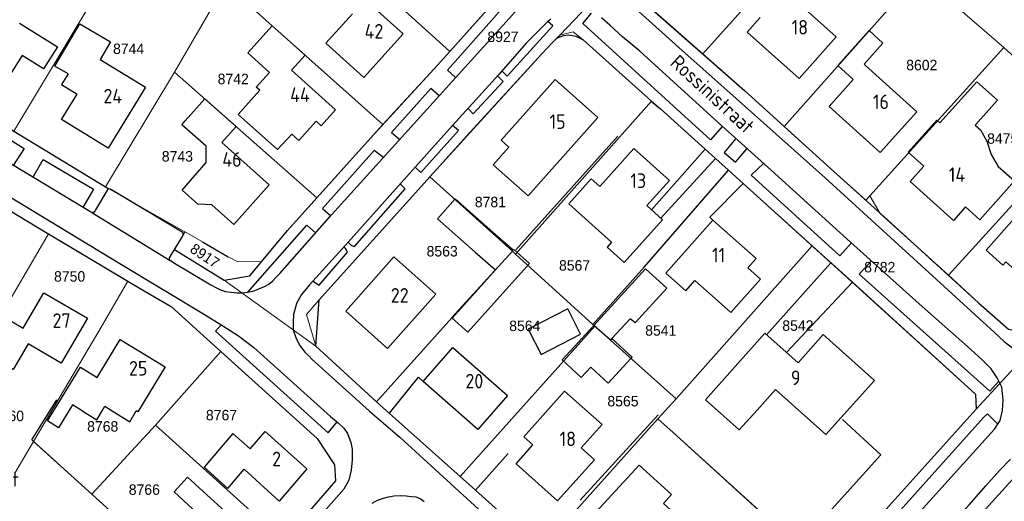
# Model space of a CAD drawing. Header units: metres. Extents: x 233874 to 239264, y 443832 to 448222.
# Tile 34 of 198: x 235032 to 235202, y 444882 to 444965. Entities that reach past the tile are written whole.
import ezdxf
from ezdxf.enums import TextEntityAlignment as Align

# ---------------------------------------------------------------- set-up
doc = ezdxf.new("R2010")
doc.units = ezdxf.units.M
doc.header["$MEASUREMENT"] = 0
for name, color, linetype in [('DAKRAND', 4, 'Continuous'), ('DAKRAND-BYG', 4, 'Continuous'), ('Goud-kadastrale grenzen', 13, 'Continuous'), ('HEG', 253, 'Continuous'), ('HOOFDGEBOUW', 4, 'Continuous'), ('HUISNUMMER', 253, 'Continuous'), ('KANTVERH', 253, 'Continuous'), ('MUUR', 253, 'Continuous'), ('RASTER', 253, 'Continuous'), ('STRAATNAAM', 253, 'Continuous'), ('TUSSENMUUR', 253, 'Continuous')]:
    doc.layers.add(name, color=color, linetype=linetype)
doc.layers.add('G01 kadestrale perceelsgrens', color=73, linetype='Continuous', lineweight=0)
doc.layers.add('Z01 perceelnummer', color=73, linetype='Continuous', lineweight=13)
doc.styles.get("Standard").update_dxf_attribs({"font": 'iso.shx'})
doc.styles.add('Styledgn001', font='dgn001.shx')

# ---------------------------------------------------------------- blocks, each defined once
blk = doc.blocks.new('A$C1532452F')
at = {"layer": 'G01 kadestrale perceelsgrens'}
for p, q in [((235149.892, 444959.031), (235173.467, 444985.171)), ((235080.449, 444983.132), (235106.409, 444959.401)), ((235031.467, 444945.715), (235049.505, 444975.768)), ((235125.361, 444962.235), (235136.94, 444974.489)), ((235106.409, 444959.401), (235117.865, 444972.249)), ((235163.869, 444946.543), (235187.188, 444972.803)), ((235068.69, 444970.264), (235094.909, 444946.86)), ((235138.859, 444968.739), (235149.892, 444959.031)), ((235192.019, 444968.448), (235201.643, 444960.117)), ((235059.126, 444955.866), (235065.313, 444966.508)), ((235124.132, 444961.027), (235125.361, 444962.235)), ((235129.372, 444961.432), (235141.084, 444950.86)), ((235178.603, 444934.584), (235201.643, 444960.117)), ((235201.643, 444960.117), (235209.137, 444953.216)), ((235047.225, 444936.156), (235059.126, 444955.866)), ((235059.126, 444955.866), (235083.549, 444934.262)), ((235117.737, 444924.581), (235141.084, 444950.86)), ((235192.121, 444920.944), (235215.869, 444947.089)), ((235031.467, 444945.715), (235047.225, 444936.156)), ((235150.296, 444942.642), (235152.101, 444941.02)), ((235152.101, 444941.02), (235154.351, 444938.995)), ((235102.984, 444937.854), (235117.192, 444925.089)), ((235139.882, 444922.393), (235154.351, 444938.995)), ((235154.351, 444938.995), (235156.869, 444936.716)), ((235047.225, 444936.156), (235060.761, 444928.483)), ((235156.869, 444936.716), (235168.678, 444926.022)), ((235177.921, 444933.833), (235178.603, 444934.584)), ((235178.603, 444934.584), (235180.416, 444931.589)), ((235180.416, 444931.589), (235192.121, 444920.944)), ((235018.007, 444894.842), (235037.46, 444928.053)), ((235037.46, 444928.053), (235051.063, 444919.93)), ((235060.915, 444928.396), (235060.595, 444927.87)), ((235060.761, 444928.483), (235060.915, 444928.396)), ((235060.915, 444928.396), (235063.903, 444926.706)), ((235063.903, 444926.706), (235068.32, 444924.136)), ((235145.319, 444899.698), (235168.678, 444926.022)), ((235106.792, 444913.661), (235117.192, 444925.089)), ((235117.192, 444925.089), (235117.737, 444924.581)), ((235117.737, 444924.581), (235131.017, 444912.473)), ((235131.017, 444912.473), (235139.882, 444922.393)), ((235083.402, 444908.78), (235067.652, 444920.103)), ((235125.5, 444905.678), (235131.325, 444912.196)), ((235131.017, 444912.473), (235131.325, 444912.196)), ((235131.325, 444912.196), (235145.319, 444899.698)), ((235196.912, 444897.899), (235208.36, 444910.471)), ((235083.402, 444908.78), (235093.825, 444899.203)), ((235055.835, 444895.168), (235067.06, 444907.82)), ((235142.183, 444896.255), (235145.319, 444899.698)), ((235044.907, 444883.317), (235055.835, 444895.168)), ((235055.835, 444895.168), (235077.906, 444875.303)), ((235122.135, 444873.848), (235142.183, 444896.255)), ((235142.183, 444896.255), (235144.807, 444893.909)), ((235144.807, 444893.909), (235166.339, 444874.378)), ((235031.651, 444886.897), (235034.895, 444892.35)), ((235034.895, 444892.35), (235044.907, 444883.317)), ((235108.23, 444886.327), (235110.862, 444883.976)), ((235044.907, 444883.317), (235049.225, 444879.375)), ((235110.862, 444883.976), (235122.135, 444873.848))]:
    blk.add_line(p, q, dxfattribs=at)
at = {"layer": 'G01 kadestrale perceelsgrens', "flags": 128}
for points in [[(235125.361, 444962.235), (235127.654, 444962.791), (235129.372, 444961.432)], [(235094.909, 444946.86), (235104.373, 444957.117), (235106.409, 444959.401)], [(235102.984, 444937.854), (235109.322, 444944.85), (235122.172, 444958.965), (235124.132, 444961.027)], [(235149.892, 444959.031), (235157.048, 444952.734), (235163.869, 444946.543)], [(235141.084, 444950.86), (235142.634, 444949.535), (235150.296, 444942.642)], [(235083.549, 444934.262), (235092.766, 444944.538), (235094.909, 444946.86)], [(235163.869, 444946.543), (235171.837, 444939.311), (235177.921, 444933.833)], [(235102.984, 444937.854), (235099.991, 444934.551), (235083.962, 444916.73)], [(235021.744, 444933.476), (235023.473, 444936.486), (235035.866, 444929.005), (235037.46, 444928.053)], [(235074.064, 444923.3), (235078.52, 444928.655), (235083.549, 444934.262)], [(235060.595, 444927.87), (235060.471, 444927.607), (235059.099, 444925.381), (235067.652, 444920.103)], [(235168.678, 444926.022), (235175.553, 444919.796), (235196.767, 444900.477), (235196.912, 444897.899)], [(235068.32, 444924.136), (235069.999, 444923.231), (235074.064, 444923.3)], [(235067.652, 444920.103), (235072.035, 444920.862), (235074.064, 444923.3)], [(235192.121, 444920.944), (235197.318, 444916.213), (235202.427, 444911.69), (235208.36, 444910.471)], [(235034.895, 444892.35), (235046.122, 444911.357), (235051.063, 444919.93)], [(235051.063, 444919.93), (235053.513, 444918.467), (235058.524, 444915.583), (235065.928, 444908.841), (235067.06, 444907.82)], [(235083.962, 444916.73), (235081.816, 444914.183), (235083.402, 444908.78)], [(235093.825, 444899.203), (235106.779, 444913.647), (235106.792, 444913.661)], [(235067.06, 444907.82), (235083.603, 444892.903), (235086.631, 444888.352), (235086.776, 444885.576), (235080.51, 444878.367), (235077.906, 444875.303)], [(235108.23, 444886.327), (235117.084, 444896.247), (235125.5, 444905.678)], [(235093.825, 444899.203), (235094.458, 444898.621), (235108.23, 444886.327)], [(235171.53, 444869.765), (235172.124, 444870.425), (235196.912, 444897.899)], [(235184.159, 444864.697), (235196.209, 444878.229), (235204.824, 444887.658)]]:
    blk.add_lwpolyline(points, dxfattribs=at)
at = {"layer": 'G01 kadestrale perceelsgrens', "style": 'Styledgn001'}
blk.add_text('8917', height=1.8, rotation=326.26223, dxfattribs=at).set_placement((235064.329, 444924.315), align=Align.MIDDLE_CENTER)
at = {"layer": 'Z01 perceelnummer', "linetype": 'Continuous', "lineweight": 13, "style": 'Styledgn001'}
for s, p in [('8927', (235115.561, 444961.942)), ('8744', (235051.216, 444959.88)), ('8602', (235187.548, 444957.082)), ('8742', (235069.195, 444954.697)), ('8475', (235201.457, 444944.45)), ('8743', (235059.605, 444941.392)), ('8781', (235113.4, 444933.546)), ('8563', (235105.11, 444925.071)), ('8567', (235127.867, 444922.637)), ('8782', (235180.327, 444922.336)), ('8750', (235041.076, 444920.744)), ('8564', (235119.312, 444912.246)), ('8541', (235142.686, 444911.453)), ('8542', (235166.252, 444912.293)), ('8565', (235136.186, 444899.297)), ('8760', (235030.563, 444896.763)), ('8767', (235067.179, 444896.9)), ('8768', (235046.763, 444894.961)), ('8766', (235053.918, 444884.093))]:
    blk.add_text(s, height=1.8, dxfattribs=at).set_placement(p, align=Align.MIDDLE_CENTER)

msp = doc.modelspace()

# ---------------------------------------------------------------- linework, layer by layer
at = {"layer": 'DAKRAND'}
for points in [[(235032.48, 444964.28), (235038.99, 444960.21), (235036.6, 444956.41), (235032.89, 444958.75)], [(235040.83, 444955.55), (235038.55, 444956.88), (235042.85, 444964.15), (235048.13, 444961.1), (235046.31, 444958.05)], [(235190.15, 444947.62), (235190.67, 444947.15), (235197, 444954.21), (235200.55, 444951.02), (235196.71, 444946.74), (235197.63, 444945.92), (235198.71, 444943.97), (235199.45, 444941.71), (235200.69, 444939.67), (235203.5, 444937.15)], [(235079.26, 444945.23), (235076.79, 444942.57), (235070.04, 444948.58), (235071.85, 444950.61)], [(235060.4, 444935.57), (235064.57, 444940.35), (235064.57, 444943.14), (235060.38, 444946.78), (235060.95, 444947.48)], [(235132.2, 444936.23), (235130.73, 444937.55), (235126.86, 444933.24), (235134.24, 444926.61)], [(235065.53, 444933.06), (235063.14, 444933.16), (235060.4, 444935.57)], [(235157.66, 444922.23), (235159.85, 444920.28), (235154.73, 444914.53), (235152.54, 444916.48)], [(235159.23, 444897.77), (235162.39, 444901.3), (235165.79, 444898.27)], [(235041.58, 444898.68), (235039.19, 444894.74), (235037.3, 444895.89), (235039.7, 444899.82)], [(235043.26, 444897.66), (235045.78, 444896.11), (235046.65, 444897.66), (235047.1, 444898.46), (235048.37, 444897.66), (235051.4, 444895.76), (235052.51, 444897.66)]]:
    msp.add_lwpolyline(points, dxfattribs=at)
at = {"layer": 'DAKRAND-BYG'}
for p, q in [((235113.82, 444928.35), (235117.32, 444925.29)), ((235110.78, 444924.92), (235114.25, 444921.86)), ((235106.82, 444913.55), (235114.25, 444921.86)), ((235131.18, 444912.33), (235140.08, 444922.03))]:
    msp.add_line(p, q, dxfattribs=at)
for points in [[(235113.82, 444928.35), (235107.36, 444934.07), (235104.32, 444930.64), (235110.78, 444924.92)], [(235117.32, 444925.29), (235117.4, 444925.38), (235120.1, 444922.97), (235109.51, 444911.14), (235106.82, 444913.55)], [(235140.08, 444922.03), (235143.74, 444918.75), (235138.28, 444912.78), (235137.43, 444913.47), (235134.27, 444910.07)], [(235122.11, 444907.33), (235128.9, 444910.79), (235126.69, 444915.15), (235119.89, 444911.68), (235122.11, 444907.33)], [(235137.55, 444906.64), (235133.64, 444902.42), (235130.69, 444905.16), (235129.01, 444903.36), (235125.74, 444906.39), (235131.18, 444912.33)], [(235134.27, 444910.07), (235137.75, 444906.85), (235137.55, 444906.64)]]:
    msp.add_lwpolyline(points, dxfattribs=at)
at = {"layer": 'HEG'}
for p, q in [((235117.79, 444925.34), (235135.28, 444944.85)), ((235093.83, 444899.2), (235106.78, 444913.65)), ((235128.81, 444882.29), (235142.26, 444896.93))]:
    msp.add_line(p, q, dxfattribs=at)
msp.add_lwpolyline([(235049.23, 444879.38), (235034.56, 444892.66), (235038.85, 444899.53)], dxfattribs=at)
at = {"layer": 'HOOFDGEBOUW'}
for p, q in [((235167.5, 444966.7), (235172.84, 444961.94)), ((235046.31, 444958.05), (235054.1, 444953.27)), ((235079.22, 444956.22), (235086.77, 444949.41)), ((235177.9, 444956.98), (235186.71, 444949.06)), ((235122.58, 444937.63), (235131.88, 444948.08)), ((235190.15, 444947.62), (235185.22, 444942.13)), ((235185.22, 444942.13), (235187.92, 444939.71)), ((235140.28, 444932.91), (235144.16, 444937.23)), ((235203.5, 444937.15), (235197.52, 444930.47)), ((235197.52, 444930.47), (235195.06, 444932.68)), ((235043.26, 444897.66), (235041.58, 444898.68))]:
    msp.add_line(p, q, dxfattribs=at)
for points in [[(235091.9, 444968.34), (235098.42, 444962.45), (235091.65, 444954.95), (235085.12, 444960.83), (235089.69, 444965.89)], [(235032.89, 444958.75), (235029.46, 444953.31), (235021.03, 444958.63), (235026.82, 444967.82)], [(235172.84, 444961.94), (235166.45, 444954.77), (235157.51, 444962.75), (235159.74, 444965.24)], [(235079.22, 444956.22), (235081.55, 444958.8), (235075.9, 444963.85), (235071.7, 444959.19), (235075.44, 444955.82)], [(235177.9, 444956.98), (235177.62, 444957.23), (235180.88, 444960.86), (235178.49, 444963.02), (235173.14, 444956.99), (235175.78, 444954.62)], [(235040.83, 444955.55), (235039.7, 444953.72), (235042.36, 444952.09)], [(235071.85, 444950.61), (235073.77, 444952.74), (235073.15, 444953.29), (235075.44, 444955.82)], [(235131.88, 444948.08), (235124.55, 444954.6), (235115.25, 444944.15), (235116.58, 444942.97)], [(235186.71, 444949.06), (235180.42, 444942.05), (235171.6, 444949.97), (235175.78, 444954.62)], [(235054.1, 444953.27), (235047.68, 444942.81), (235039.68, 444947.71), (235042.36, 444952.09)], [(235067.23, 444943.76), (235069.7, 444946.51), (235064.33, 444951.26), (235060.95, 444947.48)], [(235086.77, 444949.41), (235084.29, 444946.66), (235083.45, 444947.42), (235080.49, 444944.13), (235079.26, 444945.23)], [(235067.23, 444943.76), (235075.37, 444936.47), (235069.3, 444929.68), (235065.53, 444933.06)], [(235122.58, 444937.63), (235119.87, 444934.58), (235113.87, 444939.92), (235116.58, 444942.97)], [(235144.16, 444937.23), (235138.04, 444942.73), (235132.2, 444936.23)], [(235195.06, 444932.68), (235193.01, 444930.38), (235185.55, 444937.07), (235187.92, 444939.71)], [(235134.24, 444926.61), (235133.48, 444925.77), (235136.4, 444923.14), (235142.99, 444930.47), (235140.28, 444932.91)], [(235204.35, 444931.71), (235198.59, 444925.27), (235201.46, 444922.7), (235201.98, 444923.28), (235206.91, 444918.87), (235210.18, 444922.53)], [(235157.66, 444922.23), (235159.07, 444923.81), (235151.66, 444930.41), (235143.58, 444921.33), (235146.99, 444918.28), (235148.55, 444920.04), (235152.54, 444916.48)], [(235104.02, 444917.71), (235096.83, 444924.09), (235088.55, 444914.77), (235095.73, 444908.38), (235104.02, 444917.71)], [(235033.1, 444911.86), (235036.66, 444917.94), (235044.14, 444913.56)], [(235033.95, 444909.18), (235031.36, 444904.74), (235025.74, 444908.04), (235029.29, 444914.1), (235033.1, 444911.86)], [(235044.14, 444913.56), (235039.63, 444905.85), (235033.95, 444909.18)], [(235165.79, 444898.27), (235171.07, 444893.55), (235179.4, 444902.87), (235170.61, 444910.74), (235166.28, 444905.89), (235160.57, 444910.99), (235150.36, 444899.55), (235156.17, 444894.35), (235159.23, 444897.77)], [(235045.8, 444903.39), (235049.76, 444909.91), (235057.49, 444905.22)], [(235116.36, 444900.29), (235111.23, 444894.45), (235101.84, 444902.7), (235106.97, 444908.54), (235116.36, 444900.29)], [(235039.7, 444899.82), (235042.92, 444905.14), (235045.8, 444903.39)], [(235057.49, 444905.22), (235052.8, 444897.49), (235052.51, 444897.66)], [(235132.6, 444895.26), (235129.02, 444891.26), (235131.28, 444889.24), (235124.95, 444882.17), (235117.81, 444888.55), (235120.72, 444891.8), (235119.17, 444893.19), (235126.16, 444901.01), (235132.6, 444895.26)], [(235072.08, 444891.08), (235069.14, 444893.74), (235064.2, 444887.94), (235068.25, 444884.28), (235071.06, 444887.58)], [(235072.08, 444891.08), (235074.67, 444894.11), (235081.83, 444887.65)], [(235152.51, 444873.23), (235143.14, 444881.72), (235144.54, 444883.26), (235138.95, 444888.32), (235129.52, 444878.03), (235134.95, 444873.11), (235136.94, 444875.27), (235146.47, 444866.64), (235152.51, 444873.23)], [(235081.83, 444887.65), (235077.11, 444882.11), (235071.06, 444887.58)], [(235071.12, 444877.31), (235068.78, 444874.75), (235064.28, 444869.84), (235058.56, 444875.08), (235063.06, 444879.99), (235059.02, 444883.69), (235061.36, 444886.25), (235071.12, 444877.31)]]:
    msp.add_lwpolyline(points, dxfattribs=at)
at = {"layer": 'KANTVERH'}
for p, q in [((235141.11, 444932.17), (235150.3, 444942.64)), ((235142.67, 444930.76), (235152.1, 444941.02)), ((235152.1, 444941.02), (235154.35, 444938.99)), ((235044.87, 444931.73), (235058.36, 444923.49)), ((235160.87, 444910.72), (235171.93, 444923.08)), ((235164.27, 444907.68), (235175.63, 444919.73)), ((235085.52, 444893.86), (235087.05, 444895.74))]:
    msp.add_line(p, q, dxfattribs=at)
for points in [[(235058.61, 444923.34), (235058.81, 444923.22), (235065.36, 444919.27), (235066.21, 444918.84), (235066.99, 444918.44), (235067.87, 444918.15), (235068.85, 444918.04), (235069.88, 444917.93), (235070.76, 444917.94), (235071.65, 444918.04), (235072.6, 444918.22), (235073.61, 444918.59), (235074.56, 444919.04), (235075.31, 444919.4), (235076, 444919.98), (235076.54, 444920.56), (235077.21, 444921.25), (235086.16, 444931.41), (235121, 444969.97), (235144.47, 444995.93), (235148.1, 445000)], [(235059.1, 444925.38), (235067.65, 444920.1), (235072.04, 444920.86), (235078.52, 444928.66), (235092.77, 444944.54), (235104.37, 444957.12), (235117.86, 444972.25), (235108.46, 444980.66)], [(235006.56, 444979.28), (235001.54, 444971.36), (235003.71, 444962.55), (235047.79, 444935.81)], [(235118.26, 444966.93), (235116.69, 444968.29), (235106.03, 444956.2), (235107.42, 444954.93)], [(235138.86, 444968.74), (235157.05, 444952.73), (235171.84, 444939.31), (235181.66, 444930.47), (235197.32, 444916.21), (235202.43, 444911.69), (235208.36, 444910.47), (235226.68, 444930.85), (235227.8, 444932.11)], [(235138.42, 444966.73), (235146.36, 444959.61), (235152.98, 444953.68), (235170.92, 444937.68), (235199.99, 444911.18), (235201.7, 444909.57), (235203.19, 444908.4), (235204.51, 444907.71), (235205.75, 444907.24), (235207, 444907.03), (235208.24, 444907.1), (235209.77, 444907.34), (235211.08, 444907.9), (235212.16, 444908.51)], [(235123.79, 444964.98), (235123.19, 444964.53), (235119.53, 444960.83), (235114.83, 444955.44), (235106.88, 444946.69)], [(235115.38, 444956.07), (235116.3, 444955.2), (235124.14, 444963.84), (235123.27, 444964.59)], [(235153.27, 444946.57), (235151.22, 444944.24), (235129.27, 444964.22), (235130.8, 444966.01)], [(235160.46, 444850.72), (235171.14, 444862.56), (235183.56, 444876.23), (235200.05, 444894.5), (235201.03, 444895.96), (235201.44, 444897.71), (235201.52, 444899.55), (235201.28, 444901.71), (235200.53, 444903.3), (235199.5, 444904.87), (235197.85, 444906.44), (235195.4, 444908.67), (235187.12, 444916.03), (235174.75, 444927.16), (235161.67, 444939.04), (235152.63, 444947.14), (235152.61, 444947.14), (235139.11, 444959.48), (235136.13, 444961.94), (235133.91, 444963.95), (235132.51, 444965.18)], [(235125.5, 444905.68), (235117.08, 444896.25), (235108.23, 444886.33), (235094.46, 444898.62), (235083.4, 444908.78), (235083.96, 444916.73), (235099.99, 444934.55), (235109.32, 444944.85), (235122.17, 444958.97), (235124.15, 444961.04), (235124.83, 444961.68), (235125.4, 444961.93), (235126.03, 444962.16), (235126.9, 444962.29), (235128.06, 444962.05), (235129.36, 444961.44), (235141.09, 444950.85)], [(235109.56, 444949.64), (235110.44, 444948.72), (235115.61, 444954.27), (235114.64, 444955.23)], [(235104.6, 444951.81), (235103.19, 444953.04), (235096.42, 444945.49), (235097.81, 444944.3)], [(235001.37, 444951.42), (235002.34, 444951.19), (235003.13, 444950.82), (235004, 444950.3), (235010.29, 444946.65), (235010.7, 444946.43), (235010.96, 444946.19), (235011.07, 444945.9), (235011.01, 444945.51), (235008.5, 444941.5), (235021.74, 444933.48), (235023.95, 444937.32), (235024.11, 444937.67), (235024.26, 444937.88), (235024.53, 444937.99), (235024.8, 444938.01), (235025.17, 444937.83), (235049.69, 444922.98), (235063.81, 444914.49)], [(235020.41, 444950.77), (235033.28, 444942.75), (235031.37, 444939.82)], [(235141.05, 444950.89), (235142.63, 444949.53), (235150.3, 444942.64)], [(235058.39, 444924.23), (235060.47, 444927.61), (235060.6, 444927.87), (235060.6, 444928.08), (235060.6, 444928.22), (235060.4, 444928.35), (235048.26, 444935.61), (235048.02, 444935.76), (235047.82, 444935.82), (235047.64, 444935.74), (235045.55, 444932.21), (235045.4, 444931.98), (235045.31, 444931.78), (235045.1, 444931.72), (235044.87, 444931.73), (235044.55, 444931.88), (235019.53, 444946.95), (235017.8, 444947.99)], [(235106.88, 444946.69), (235098.09, 444936.81), (235088.5, 444926.09), (235082.32, 444919.29), (235080.94, 444917.61), (235080.08, 444916.09), (235079.55, 444914.17), (235079.48, 444912.95), (235079.52, 444911.54), (235080.02, 444910.06), (235080.66, 444908.86), (235081.52, 444907.72), (235082.17, 444907.07), (235082.7, 444906.52), (235092.64, 444897.59), (235097.86, 444893.09), (235113.35, 444878.9), (235143.54, 444851.54), (235143.54, 444851.59)], [(235100.49, 444939.51), (235101.45, 444938.59), (235107.92, 444945.83), (235106.87, 444946.68)], [(235155.6, 444944.48), (235153.58, 444942.07), (235155.54, 444940.38), (235157.56, 444942.73)], [(235034.77, 444937.77), (235036.54, 444940.85), (235045.16, 444935.76), (235043.34, 444932.61)], [(235095.02, 444941.21), (235093.43, 444942.4), (235084.56, 444932.42), (235085.96, 444931.18)], [(235175.49, 444926.5), (235173.45, 444924.29), (235158.21, 444938.17), (235160.38, 444940.2)], [(235023.47, 444936.49), (235035.87, 444929.01), (235053.51, 444918.47), (235058.52, 444915.58), (235065.93, 444908.84), (235083.6, 444892.9), (235086.63, 444888.35), (235086.78, 444885.58), (235080.51, 444878.37), (235077.36, 444874.66), (235073.71, 444871.26), (235052.54, 444854.35), (235029.27, 444835.68)], [(235088.96, 444926.61), (235089.52, 444926.08), (235090.05, 444925.9), (235098.76, 444935.81), (235097.92, 444936.62)], [(235156.87, 444936.72), (235175.55, 444919.8), (235196.77, 444900.48), (235196.91, 444897.9), (235172.12, 444870.42), (235159.67, 444856.59), (235154.55, 444850.72), (235153.63, 444849.83), (235153.43, 444849.74), (235152.92, 444849.61), (235152.16, 444849.41), (235151.45, 444849.34), (235150.49, 444849.38), (235149.78, 444849.55), (235149.1, 444849.78), (235148.29, 444850.13), (235147.67, 444850.62), (235144.86, 444853.31), (235123.84, 444872.31), (235110.86, 444883.98), (235116.43, 444890.31)], [(235156.87, 444936.72), (235151.11, 444930.96), (235151.66, 444930.41)], [(235071.71, 444918.05), (235081.87, 444929.53), (235083.35, 444928.21)], [(235082.81, 444919.97), (235083.99, 444919.25), (235088.86, 444924.89), (235088.69, 444925.23), (235088.52, 444925.52), (235088.24, 444925.8)], [(235058.36, 444923.49), (235058.23, 444923.7), (235058.27, 444923.94), (235058.39, 444924.23)], [(235058.36, 444923.49), (235058.61, 444923.34), (235058.37, 444923.46), (235058.36, 444923.49)], [(235200.81, 444902.71), (235199.24, 444900.99), (235176.81, 444921.11), (235178.92, 444923.41)], [(235063.81, 444914.49), (235067.24, 444912.35), (235070.13, 444910.55), (235072.74, 444908.54), (235085.93, 444896.66), (235087.26, 444895.57), (235088.19, 444894.66), (235088.84, 444893.73), (235089.43, 444892.18), (235089.64, 444891.03), (235089.63, 444889.23), (235089.44, 444887.41), (235089.05, 444885.7), (235088.19, 444884.19), (235077.78, 444872.35), (235075.37, 444869.95), (235065.82, 444862.41)], [(235085.52, 444893.86), (235066.15, 444911.35), (235067.12, 444912.43)], [(235096.03, 444897.22), (235101.06, 444903.41), (235101.84, 444902.7)], [(235200.6, 444895.33), (235198.83, 444897.12), (235198.17, 444896.47), (235169.12, 444864.08), (235154.89, 444848.37), (235156.11, 444846.89)], [(235174.93, 444815.76), (235169.96, 444822.68), (235165.02, 444829.67), (235162.67, 444832.86), (235161.24, 444835), (235160.58, 444836.22), (235160.22, 444837.61), (235160.15, 444838.92), (235160.16, 444839.85), (235160.25, 444840.78), (235160.55, 444841.77), (235161.01, 444842.62), (235161.53, 444843.55), (235162.16, 444844.42), (235162.65, 444845.04), (235164.88, 444847.45), (235171.63, 444854.72), (235179.62, 444863.61), (235188.52, 444873.58), (235195.67, 444881.49), (235198.54, 444884.72), (235200.89, 444887.39), (235202.8, 444889.32)], [(235162.69, 444840.99), (235181.44, 444861.64), (235196.21, 444878.23), (235204.82, 444887.66), (235208.76, 444887.9), (235210.02, 444886.08)], [(235093.07, 444881.78), (235093.99, 444882.26), (235095, 444882.62), (235095.86, 444882.84), (235096.87, 444883.02), (235097.93, 444883.06), (235098.93, 444883.04), (235099.76, 444882.93), (235100.58, 444882.85), (235101.31, 444882.57), (235102.04, 444882.05)]]:
    msp.add_lwpolyline(points, dxfattribs=at)
at = {"layer": 'MUUR'}
msp.add_line((235139.85, 444922.35), (235154.35, 444938.99), dxfattribs=at)
msp.add_lwpolyline([(235144.81, 444893.91), (235166.36, 444874.36), (235180.5, 444890.08), (235173.93, 444896.14)], dxfattribs=at)
at = {"layer": 'RASTER'}
msp.add_line((235063.9, 444926.71), (235068.33, 444924.13), dxfattribs=at)
at = {"layer": 'TUSSENMUUR'}
msp.add_lwpolyline([(235134.27, 444910.07), (235134.02, 444909.79), (235131.18, 444912.33)], dxfattribs=at)

# ---------------------------------------------------------------- block references
at = {"layer": 'Goud-kadastrale grenzen', "linetype": 'Continuous'}
msp.add_blockref('A$C1532452F', (0, 0), dxfattribs=at)

# ---------------------------------------------------------------- texts
at = {"layer": 'HUISNUMMER'}
for s, p in [('18', (235165.18, 444962.34)), ('42', (235091.77, 444961.64)), ('24', (235046.89, 444950.49)), ('44', (235078.98, 444950.74)), ('16', (235179.16, 444949.52)), ('15', (235123.57, 444946.11)), ('46', (235067.32, 444939.61)), ('14', (235192.2, 444936.99)), ('13', (235137.47, 444935.95)), ('11', (235151.5, 444923.17)), ('22', (235096.28, 444916.24)), ('27', (235038.14, 444911.9)), ('25', (235051.28, 444903.7)), ('20', (235109.1, 444901.49)), ('9', (235165.05, 444902.05)), ('18', (235125.29, 444891.56)), ('2', (235075.89, 444888.11)), ('25t', (235028.05, 444884.62))]:
    msp.add_text(s, height=2.5, dxfattribs=at).set_placement(p)
at = {"layer": 'STRAATNAAM'}
msp.add_text('Rossinistraat', height=2.5, rotation=317.5142, dxfattribs=at).set_placement((235144.12, 444957.2))

doc.saveas('drawing.dxf')
